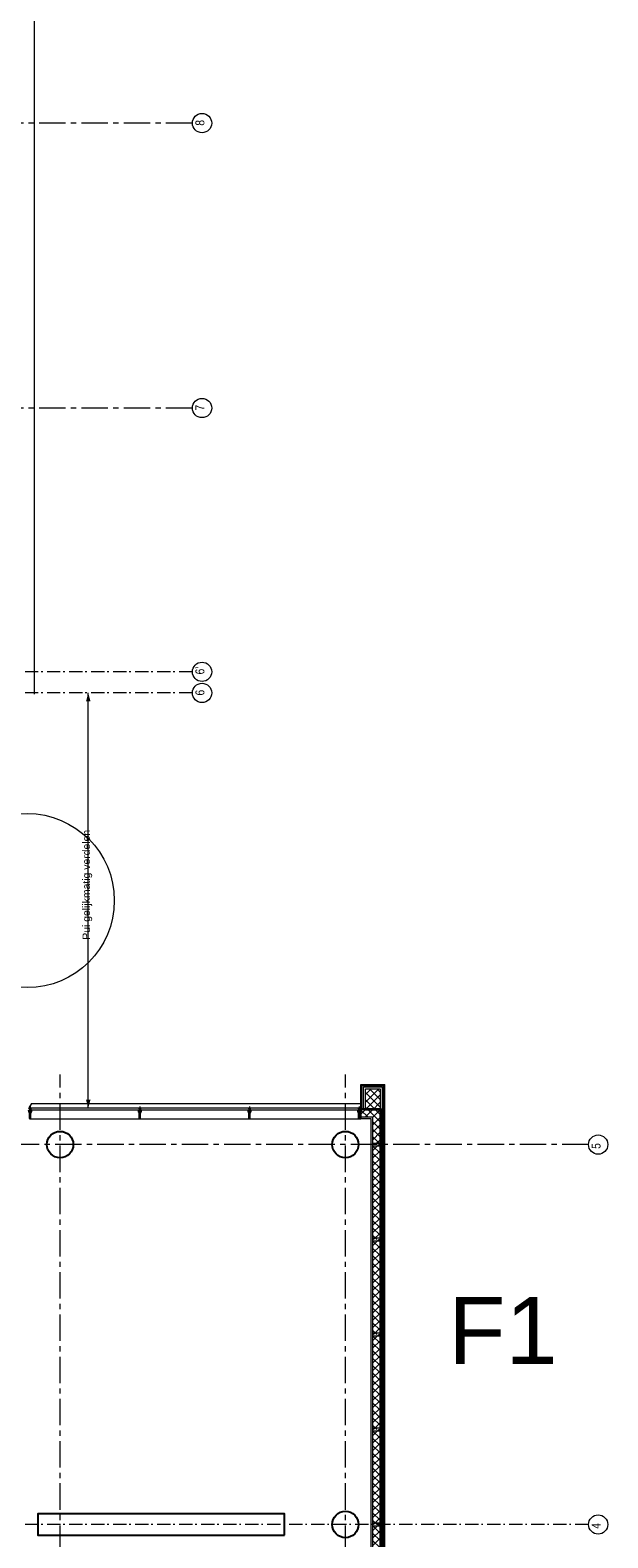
# Model space of a CAD drawing. Header units: millimetres. Extents: x 274611 to 749520, y 175257 to 298905.
# Tile 239 of 251: x 738585 to 749520, y 214855 to 243430. Entities that reach past the tile are written whole.
import ezdxf

# ---------------------------------------------------------------- set-up
doc = ezdxf.new("R2010")
doc.units = ezdxf.units.MM
doc.header["$LTSCALE"] = 400
for name, pattern in [('CENTER', [2, 1.25, -0.25, 0.25, -0.25]), ('STYLE_06', [1.041641, 0.625, -0.208282, 0.069427, -0.138931]), ('STYLE_15', [0.240945, 0.11811, -0.059055, 0.004724, -0.059055]), ('STYLE_16', [0.177165, 0.11811, -0.059055])]:
    doc.linetypes.add(name, pattern=pattern)
for name, color, linetype, lineweight in [('Buitenkozijnen', 140, 'Continuous', 15), ('mat-beton (ihwg)', 5, 'Continuous', 25), ('None', 7, 'Continuous', 9), ('Tekst', 140, 'Continuous', 15)]:
    doc.layers.add(name, color=color, linetype=linetype, lineweight=lineweight)
doc.layers.add('plat', color=5, linetype='Continuous')
doc.layers.add('stramien', color=1, linetype='CENTER')
doc.styles.add('Arial', font='arial.ttf', dxfattribs={"height": 211.666667})
doc.styles.add('Arial Narrow', font='ARIALN.TTF', dxfattribs={"height": 222.25})

# ---------------------------------------------------------------- blocks, each defined once
blk = doc.blocks.new('*X2063')
at = {"layer": 'None', "lineweight": 5}
for p, q in [((58029, -4904), (58278, -4655)), ((58029, -4762), (58136, -4655)), ((58029, -5045), (58306, -4768)), ((58160, -5055), (58306, -4909)), ((58302, -5055), (58306, -5051))]:
    blk.add_line(p, q, dxfattribs=at)
at = {"layer": 'None', "lineweight": 13}
for p, q in [((58029, -4721), (58306, -4998)), ((58104, -4655), (58306, -4857)), ((58246, -4655), (58306, -4716)), ((58029, -4862), (58221, -5055)), ((58029, -5004), (58080, -5055))]:
    blk.add_line(p, q, dxfattribs=at)
blk = doc.blocks.new('*X2064')
at = {"layer": 'None', "lineweight": 5}
for p, q in [((58164, -5193), (58304, -5053)), ((58164, -5335), (58304, -5195)), ((58164, -5476), (58304, -5336)), ((58164, -5617), (58304, -5477)), ((58212, -5710), (58304, -5619))]:
    blk.add_line(p, q, dxfattribs=at)
at = {"layer": 'None', "lineweight": 13}
for p, q in [((58261, -5095), (58304, -5137)), ((58164, -5280), (58304, -5420)), ((58164, -5421), (58304, -5561)), ((58190, -5166), (58304, -5279)), ((58164, -5563), (58304, -5703)), ((58164, -5704), (58169, -5710))]:
    blk.add_line(p, q, dxfattribs=at)
blk = doc.blocks.new('*X189')
at = {"layer": 'None', "lineweight": 5}
for p, q in [((22, -119), (141, 0)), ((22, -260), (162, -120)), ((22, -402), (162, -262)), ((22, -543), (162, -403)), ((22, -685), (162, -545)), ((22, -826), (162, -686)), ((22, -967), (162, -827)), ((22, -1109), (162, -969)), ((22, -1250), (162, -1110)), ((22, -1392), (162, -1252)), ((22, -1533), (162, -1393)), ((22, -1675), (162, -1535)), ((38, -1800), (162, -1676))]:
    blk.add_line(p, q, dxfattribs=at)
at = {"layer": 'None', "lineweight": 13}
for p, q in [((141, 0), (162, -21)), ((22, -22), (162, -162)), ((22, -164), (162, -304)), ((22, -305), (162, -445)), ((22, -447), (162, -587)), ((22, -588), (162, -728)), ((22, -729), (162, -869)), ((22, -871), (162, -1011)), ((22, -1012), (162, -1152)), ((22, -1154), (162, -1294)), ((22, -1295), (162, -1435)), ((22, -1436), (162, -1576)), ((22, -1578), (162, -1718)), ((22, -1719), (103, -1800))]:
    blk.add_line(p, q, dxfattribs=at)
blk = doc.blocks.new('HoutSkeletBouw element 1800mm (2D)')
at = {"layer": 'None', "color": 140, "lineweight": 15}
for p, q in [((-5, -1800), (-5, 0)), ((22.5, -1800), (22.5, 0)), ((162.5, -1800), (162.5, 0)), ((180.5, -1800), (180.5, 0)), ((230, -1800), (230, 0)), ((250, -1800), (250, 0))]:
    blk.add_line(p, q, dxfattribs=at)
at = {"layer": 'None', "color": 140, "linetype": 'Continuous', "lineweight": 15}
for p, q in [((22.5, -1800), (22.5, 0)), ((162.5, -1800), (162.5, 0))]:
    blk.add_line(p, q, dxfattribs=at)
at = {"layer": 'None', "color": 8, "linetype": 'Continuous', "lineweight": 5}
blk.add_line((202.5, 0), (202.5, -1800), dxfattribs=at)
at = {"layer": 'None', "color": 140, "linetype": 'Continuous', "lineweight": 15}
blk.add_lwpolyline([(22.5, 30), (162.5, 30), (162.5, -30), (22.5, -30)], close=True, dxfattribs=at)
at = {"layer": 'None', "color": 140}
blk.add_blockref('*X189', (0, 0), dxfattribs=at)
blk = doc.blocks.new('Kolom O 500')
at = {"layer": 'mat-beton (ihwg)', "lineweight": 25}
blk.add_circle((0, 0), 250, dxfattribs=at)
blk = doc.blocks.new('*X2541')
at = {"layer": 'None', "lineweight": 5}
for p, q in [((57941, -5133), (58021, -5052)), ((58023, -5192), (58163, -5052))]:
    blk.add_line(p, q, dxfattribs=at)
at = {"layer": 'None', "lineweight": 13}
for p, q in [((57941, -5058), (58076, -5192)), ((58077, -5052), (58190, -5166)), ((58219, -5052), (58261, -5095))]:
    blk.add_line(p, q, dxfattribs=at)
blk = doc.blocks.new('*U96')
at = {"layer": 'None', "color": 8, "lineweight": 5, "flags": 128}
for points in [[(-5, -154), (-5, -154, 0.414214), (-5, -155), (-5, -173), (-5, -173, 0.414214), (-5, -173), (-4, -173), (-4, -173, 0.414214), (-3, -173), (-3, -173, 0.414214), (-4, -172), (-4, -172), (-4, -169), (-4, -169, -0.414214), (-4, -168), (-3, -168), (-3, -168, 0.221695), (-2, -168), (-1, -167), (-1, -167, -0.466308), (1, -167), (2, -168), (2, -168, 0.221695), (3, -168), (4, -168), (4, -168, -0.414214), (5, -169), (5, -172), (4, -172), (4, -172, 0.414214), (4, -173), (4, -173, 0.414214), (4, -173), (5, -173), (5, -173, 0.414214), (6, -173), (6, -155), (6, -155, 0.414214), (5, -154), (5, -154), (5, -155), (5, -155, -0.414214), (4, -155), (4, -155), (4, -155, -0.414214), (3, -155), (3, -151), (3, -151, -0.414214), (4, -150), (4, -150), (4, -150, -0.414214), (5, -150), (5, -151), (5, -151), (5, -151, 0.414214), (6, -150), (6, -138), (6, -138, 0.351868), (5, -137), (5, -137, 0.351868), (5, -137), (4, -139), (4, -139, 0.314902), (4, -139), (4, -140), (4, -140, -0.198912), (5, -140), (5, -140), (5, -140, -0.198912), (4, -140), (4, -141), (4, -141, 0.414214), (4, -141), (4, -141), (4, -141, -0.198912), (5, -141), (5, -142), (5, -142, -0.198912), (4, -142), (4, -142), (4, -142, 0.414214), (4, -142), (4, -143), (4, -143, -0.198912), (5, -143), (5, -143), (5, -143, -0.087489), (5, -143), (4, -144), (4, -149), (4, -149, -0.414214), (4, -149), (-4, -149), (-4, -149, -0.414214), (-4, -149), (-4, -144), (-4, -143), (-4, -143, -0.087489), (-4, -143), (-4, -143), (-4, -143, -0.198912), (-4, -143), (-4, -142), (-4, -142, 0.414214), (-4, -142), (-4, -142), (-4, -142, -0.198912), (-4, -142), (-4, -141), (-4, -141, -0.198912), (-4, -141), (-4, -141), (-4, -141, 0.414214), (-4, -141), (-4, -140), (-4, -140, -0.198912), (-4, -140), (-4, -140), (-4, -140, -0.198912), (-4, -140), (-4, -139), (-4, -139, 0.314902), (-4, -139), (-5, -137), (-5, -137, 0.351868), (-5, -137), (-5, -137, 0.351868), (-5, -138), (-5, -150), (-5, -150, 0.414214), (-5, -151), (-5, -151), (-5, -150), (-5, -150, -0.414214), (-4, -150), (-4, -150), (-4, -150, -0.414214), (-3, -151), (-3, -155), (-3, -155, -0.414214), (-4, -155), (-4, -155), (-4, -155, -0.414214), (-5, -155), (-5, -154)], [(-4, -162, -0.414214), (-4, -161), (-3, -161), (-3, -161, 0.414214), (-2, -161), (-2, -160), (-2, -160, 0.414214), (-3, -160), (-4, -160), (-4, -160, -0.414214), (-4, -160), (-4, -157), (-4, -157, -0.414214), (-4, -156), (4, -156), (4, -156, -0.414214), (5, -157), (5, -160), (5, -160, -0.414214), (4, -160), (3, -160), (3, -160, 0.414214), (3, -160), (3, -161), (3, -161, 0.414214), (3, -161), (4, -161), (4, -161, -0.414214), (5, -162), (5, -167), (5, -167, -0.414214), (4, -167), (3, -167), (3, -167, -0.221695), (3, -167), (2, -166), (2, -166, 0.466308), (-2, -166), (-3, -167), (-3, -167, -0.221695), (-3, -167), (-4, -167), (-4, -167, -0.414214), (-4, -167), (-4, -162)], [(-2, -150, 0.414214), (-2, -150), (-2, -155), (-2, -155, 0.414214), (-2, -155), (2, -155), (2, -155, 0.414214), (2, -155), (2, -150), (2, -150, 0.414214), (2, -150), (-2, -150)]]:
    blk.add_lwpolyline(points, format="xyb", close=True, dxfattribs=at)
blk = doc.blocks.new('*U97')
at = {"layer": 'None', "color": 8, "lineweight": 5, "flags": 128}
for points in [[(-13, -183), (-13, -182), (-14, -181), (-14, -181, 0.36397), (-15, -181), (-15, -181), (-15, -182), (-15, -182, -0.36397), (-16, -182), (-16, -182), (-16, -181), (-16, -181, 0.36397), (-17, -181), (-17, -181), (-17, -182), (-17, -182, -0.36397), (-18, -182), (-18, -182), (-18, -181), (-18, -181, 0.36397), (-18, -181), (-18, -181), (-19, -182), (-19, -182, -0.36397), (-19, -182), (-19, -182), (-20, -181), (-20, -181, 0.36397), (-20, -181), (-20, -181), (-21, -182), (-21, -182, -0.36397), (-21, -182), (-21, -182), (-22, -181), (-22, -181, 0.36397), (-22, -181), (-22, -181), (-22, -181), (-23, -181), (-23, -181), (-23, -181, 0.36397), (-24, -181), (-24, -181), (-24, -181), (-24, -181), (-24, -181, -0.267949), (-25, -181), (-25, -181), (-25, -181), (-25, -181, 0.339454), (-25, -181), (-25, -181, 0.339454), (-25, -181), (-25, -181), (-25, -184), (-25, -184, 0.414214), (-25, -185), (-25, -185), (-24, -185), (-24, -185, 0.414214), (-24, -184), (-24, -184), (-24, -183), (-24, -183, 0.236068), (-24, -182), (-24, -182), (-24, -182, -0.548276), (-24, -182), (-24, -182, -0.548276), (-24, -182), (-24, -182), (-24, -182, 0.250388), (-24, -182), (-24, -182), (-23, -182), (-23, -182, -0.414214), (-22, -183), (-22, -183), (-22, -183), (-22, -183, 0.414214), (-22, -184), (-22, -184), (-22, -184), (-22, -184, 0.131652), (-22, -184), (-22, -184), (-20, -183), (-13, -183)], [(-6, -181), (-6, -181, -0.388879), (-9, -183), (-9, -183), (-20, -183), (-22, -184), (-23, -184), (-23, -183), (-24, -183), (-24, -185), (24, -185), (24, -183), (23, -183), (23, -184), (22, -184), (20, -183), (9, -183), (9, -183, -0.388879), (6, -181), (6, -181), (5, -173), (3, -173), (3, -171), (-2, -171), (-2, -173), (-5, -173), (-6, -181)], [(14, -183), (14, -182), (15, -181), (15, -181, -0.36397), (15, -181), (15, -181), (15, -182), (15, -182, 0.36397), (16, -182), (16, -182), (16, -181), (16, -181, -0.36397), (17, -181), (17, -181), (17, -182), (17, -182, 0.36397), (18, -182), (18, -182), (18, -181), (18, -181, -0.36397), (19, -181), (19, -181), (19, -182), (19, -182, 0.36397), (19, -182), (19, -182), (20, -181), (20, -181, -0.36397), (20, -181), (20, -181), (21, -182), (21, -182, 0.36397), (21, -182), (21, -182), (22, -181), (22, -181, -0.36397), (22, -181), (22, -181), (22, -181), (23, -181), (24, -181), (24, -181, -0.36397), (24, -181), (24, -181), (24, -181), (25, -181), (25, -181, 0.267949), (25, -181), (25, -181), (25, -181), (25, -181, -0.339454), (25, -181), (25, -181, -0.339454), (26, -181), (26, -181), (26, -184), (26, -184, -0.414214), (25, -185), (25, -185), (24, -185), (24, -185, -0.414214), (24, -184), (24, -184), (24, -183), (24, -183, -0.236068), (24, -182), (24, -182), (24, -182, 0.548276), (24, -182), (24, -182, 0.548276), (24, -182), (24, -182), (24, -182, -0.250388), (24, -182), (24, -182), (23, -182), (23, -182, 0.414214), (23, -183), (23, -183), (23, -183), (23, -183, -0.414214), (22, -184), (22, -184), (22, -184), (22, -184, -0.131652), (22, -184), (22, -184), (21, -183), (14, -183)]]:
    blk.add_lwpolyline(points, format="xyb", close=True, dxfattribs=at)
blk = doc.blocks.new('verticale stijl 150x50 UV')
at = {"layer": 'None', "color": 8, "linetype": 'STYLE_15', "lineweight": 5}
blk.add_line((0, -216), (0, 35), dxfattribs=at)
at = {"layer": 'None', "color": 8, "lineweight": 5}
for p, q in [((-26, -143), (-26, -143)), ((-26, -144), (-26, -144)), ((-25, -133), (-25, -133)), ((-25, -134), (-25, -134)), ((-25, -135), (-25, -135)), ((-25, -136), (-25, -136)), ((-25, -137), (-25, -137)), ((-25, -137), (-25, -137)), ((-25, -138), (-25, -138)), ((-25, -139), (-25, -139)), ((-25, -140), (-25, -140)), ((-25, -141), (-25, -141)), ((-25, -142), (-25, -142)), ((-25, -142), (-25, -142)), ((-25, -143), (-25, -143)), ((-25, -145), (-25, -145)), ((-24, -133), (-24, -133)), ((-24, -134), (-24, -134)), ((-24, -135), (-24, -135)), ((-24, -135), (-24, -135)), ((-24, -136), (-24, -136)), ((-24, -137), (-24, -137)), ((-24, -138), (-24, -138)), ((-24, -139), (-24, -139)), ((-24, -139), (-24, -139)), ((-24, -140), (-24, -140)), ((-24, -141), (-24, -141)), ((-24, -142), (-24, -142)), ((-24, -143), (-24, -143)), ((-24, -144), (-24, -144)), ((-23, -133), (-23, -133)), ((-23, -134), (-23, -134)), ((-23, -135), (-23, -135)), ((-23, -136), (-23, -136)), ((-23, -137), (-23, -137)), ((-23, -137), (-23, -137)), ((-23, -138), (-23, -138)), ((-23, -139), (-23, -139)), ((-23, -140), (-23, -140)), ((-23, -141), (-23, -141)), ((-23, -142), (-23, -142)), ((-23, -145), (-23, -145)), ((-22, -127), (-22, -127)), ((-22, -128), (-22, -128)), ((-22, -129), (-22, -129)), ((-22, -129), (-22, -129)), ((-22, -130), (-22, -130)), ((-22, -131), (-22, -131)), ((-22, -132), (-22, -132)), ((-22, -133), (-22, -133)), ((-22, -133), (-22, -133)), ((-22, -133), (-22, -133)), ((-22, -134), (-22, -134)), ((-22, -134), (-22, -134)), ((-22, -135), (-22, -135)), ((-22, -135), (-22, -135)), ((-22, -140), (-22, -140)), ((-22, -140), (-22, -140)), ((-22, -141), (-22, -141)), ((-22, -141), (-22, -141)), ((-22, -142), (-22, -142)), ((-22, -144), (-22, -144)), ((-22, -145), (-22, -145)), ((-21, -126), (-21, -126)), ((-21, -129), (-21, -129)), ((-21, -130), (-21, -130)), ((-21, -131), (-21, -131)), ((-21, -131), (-21, -131)), ((-21, -132), (-21, -132)), ((-21, -133), (-21, -133)), ((-21, -134), (-21, -134)), ((-21, -135), (-21, -135)), ((-21, -135), (-21, -135)), ((-21, -136), (-21, -136)), ((-21, -137), (-21, -137)), ((-21, -138), (-21, -138)), ((-21, -139), (-21, -139)), ((-21, -139), (-21, -139)), ((-21, -140), (-21, -140)), ((-21, -141), (-21, -141)), ((-21, -144), (-21, -144)), ((-20, -126), (-20, -126)), ((-20, -130), (-20, -130)), ((-20, -131), (-20, -131)), ((-20, -132), (-20, -132)), ((-20, -133), (-20, -133)), ((-20, -133), (-20, -133)), ((-20, -134), (-20, -134)), ((-20, -135), (-20, -135)), ((-20, -136), (-20, -136)), ((-20, -137), (-20, -137)), ((-20, -137), (-20, -137)), ((-20, -138), (-20, -138)), ((-20, -139), (-20, -139)), ((-20, -140), (-20, -140)), ((-20, -141), (-20, -141)), ((-20, -142), (-20, -142)), ((-20, -142), (-20, -142)), ((-20, -143), (-20, -143)), ((-20, -144), (-20, -144)), ((-19, -126), (-19, -126)), ((-19, -127), (-19, -127)), ((-19, -129), (-19, -129)), ((-19, -130), (-19, -130)), ((-19, -131), (-19, -131)), ((-19, -131), (-19, -131)), ((-19, -132), (-19, -132)), ((-19, -133), (-19, -133)), ((-19, -134), (-19, -134)), ((-19, -135), (-19, -135)), ((-19, -140), (-19, -140)), ((-19, -141), (-19, -141)), ((-19, -142), (-19, -142)), ((-18, -128), (-18, -128)), ((-18, -129), (-18, -129)), ((-18, -129), (-18, -129)), ((-18, -133), (-18, -133)), ((-18, -134), (-18, -134)), ((-18, -135), (-18, -135)), ((-18, -140), (-18, -140)), ((-18, -141), (-18, -141)), ((-18, -142), (-18, -142)), ((-18, -142), (-18, -142)), ((-17, -133), (-17, -133)), ((-17, -133), (-17, -133)), ((-17, -134), (-17, -134)), ((-17, -134), (-17, -134)), ((-17, -135), (-17, -135)), ((-17, -135), (-17, -135)), ((-17, -135), (-17, -135)), ((-17, -136), (-17, -136)), ((-17, -136), (-17, -136)), ((-17, -137), (-17, -137)), ((-17, -137), (-17, -137)), ((-17, -137), (-17, -137)), ((-17, -138), (-17, -138)), ((-17, -138), (-17, -138)), ((-17, -139), (-17, -139)), ((-17, -139), (-17, -139)), ((-17, -139), (-17, -139)), ((-17, -140), (-17, -140)), ((-17, -140), (-17, -140)), ((-17, -141), (-17, -141)), ((-17, -141), (-17, -141)), ((-17, -142), (-17, -142)), ((-17, -142), (-17, -142)), ((-17, -142), (-17, -142)), ((-17, -143), (-17, -143)), ((-17, -143), (-17, -143)), ((-16, -141), (-16, -141)), ((-16, -142), (-16, -142)), ((-16, -143), (-16, -143)), ((-16, -144), (-16, -144)), ((-15, -142), (-15, -142)), ((-15, -143), (-15, -143)), ((-15, -144), (-15, -144)), ((-15, -145), (-15, -145)), ((-14, -142), (-14, -142)), ((-14, -143), (-14, -143)), ((-14, -144), (-14, -144)), ((-14, -144), (-14, -144)), ((-13, -143), (-13, -143)), ((-13, -144), (-13, -144))]:
    blk.add_line(p, q, dxfattribs=at)
at = {"layer": 'None', "color": 8, "linetype": 'STYLE_16', "lineweight": 5}
for p, q in [((-2, -155), (0, -154)), ((-2, -157), (-2, -155)), ((-1, -157), (-1, -155)), ((-1, -157), (-1, -155)), ((2, -155), (0, -154)), ((1, -157), (1, -155)), ((2, -157), (2, -155)), ((2, -157), (2, -155))]:
    blk.add_line(p, q, dxfattribs=at)
at = {"layer": 'None', "color": 8, "linetype": 'Continuous', "lineweight": 5, "flags": 128}
for points in [[(-10, 15), (10, 15), (10, -105), (25, -105), (25, -117), (-25, -117), (-25, -105), (-10, -105)], [(-8, 13), (-8, -105), (8, -105), (8, 13)], [(8, -107), (-8, -107), (-23, -107), (-23, -115), (23, -115), (23, -107)]]:
    blk.add_lwpolyline(points, close=True, dxfattribs=at)
at = {"layer": 'None', "color": 8, "lineweight": 5, "flags": 128}
for points in [[(-15, -145), (-15, -145, 0.390793), (-13, -144), (-13, -144, 0.390793), (-14, -142), (-14, -142, -0.352623), (-16, -140), (-16, -133), (-16, -133, 0.414214), (-16, -133), (-18, -133), (-18, -133), (-18, -133, -0.520293), (-18, -133), (-18, -130), (-18, -130), (-18, -128), (-18, -128, -0.577863), (-18, -128), (-18, -128), (-18, -128, 0.366605), (-18, -127), (-18, -127, 0.366605), (-18, -127), (-18, -127, -0.130834), (-19, -126), (-19, -126, 0.439074), (-21, -126), (-21, -126, -0.133252), (-22, -127), (-22, -127, 0.366605), (-22, -127), (-22, -127, 0.366605), (-22, -128), (-22, -128), (-22, -128, -0.577455), (-22, -128), (-22, -130), (-22, -130), (-22, -133), (-22, -133, -0.52048), (-22, -133), (-22, -133), (-25, -133), (-25, -133, 0.414214), (-25, -133), (-25, -141), (-25, -141, -0.255976), (-26, -143), (-26, -143, 0.749676), (-25, -145), (-21, -145), (-21, -145, 0.414214), (-19, -143), (-19, -143, -0.402808), (-19, -142), (-19, -142, -0.402808), (-18, -143), (-18, -143, 0.233259), (-18, -143), (-15, -144), (-15, -144, -0.419014), (-15, -144), (-15, -144, -0.419014), (-15, -144), (-16, -144), (-16, -144, 0.414214), (-16, -144), (-16, -144, 0.414214), (-16, -145)], [(-23, -142), (-23, -142, 0.418874), (-24, -142), (-24, -142, -0.396568), (-25, -143), (-25, -143, 0.437017), (-26, -144), (-26, -144, 0.437017), (-25, -144), (-22, -144), (-22, -144, 0.263556), (-20, -143), (-20, -143, 0.552342), (-21, -142)], [(25, -133), (25, -117), (23, -117), (-23, -117), (-25, -117), (-25, -133), (-22, -133), (-22, -128), (-23, -128), (-23, -127), (-22, -127), (-22, -125), (-22, -124), (-22, -120), (-22, -120, -0.414214), (-20, -119), (-20, -119), (-20, -119, -0.414214), (-18, -120), (-18, -124), (-18, -125), (-18, -127), (-18, -127), (-18, -128), (-18, -128), (-18, -133), (-16, -133), (-16, -120), (-16, -120, -0.414214), (-15, -119), (-15, -119), (-7, -119), (-7, -119, -0.414214), (-5, -120), (-5, -137), (-4, -137), (-4, -140), (-4, -140), (-4, -140), (-4, -141), (-4, -141), (-4, -142), (-4, -142), (-4, -143), (-4, -144), (-4, -149), (-2, -149), (-2, -138), (-2, -138, -0.414214), (0, -136), (0, -136), (0, -136, -0.414214), (2, -138), (2, -149), (4, -149), (4, -144), (4, -143), (4, -142), (4, -142), (4, -141), (4, -141), (4, -140), (4, -140), (4, -140), (4, -137), (5, -137), (5, -120), (5, -120, -0.414214), (7, -119), (7, -119), (15, -119), (15, -119, -0.414214), (16, -120), (16, -133), (18, -133), (18, -128), (18, -128), (18, -127), (18, -127), (18, -125), (18, -124), (18, -120), (18, -120, -0.414214), (20, -119), (20, -119), (20, -119, -0.414214), (22, -120), (22, -124), (22, -125), (22, -127), (23, -127), (23, -128), (22, -128), (22, -133)], [(-23, -136), (-23, -136, -0.414214), (-22, -135), (-22, -135, -0.414214), (-21, -136), (-21, -139), (-21, -139, -0.414214), (-22, -140), (-22, -140, -0.414214), (-23, -139)], [(-21, -128, -0.29188), (-21, -127), (-20, -127), (-20, -127, -0.344328), (-20, -127), (-19, -127), (-19, -127, -0.29188), (-19, -128), (-19, -130), (-19, -130, -0.348796), (-20, -130), (-20, -130, -0.348796), (-21, -130), (-21, -128)], [(-19, -140, -0.414214), (-20, -139), (-20, -136), (-20, -136, -0.414214), (-19, -135), (-19, -135, -0.414214), (-18, -136), (-18, -139), (-18, -139, -0.414214), (-19, -140)], [(0, -157), (0, -157, -0.163834), (-4, -156), (-4, -156), (-4, -156, -0.234469), (-5, -155), (-5, -155), (-5, -154), (5, -154), (5, -155), (5, -155, -0.234469), (4, -156), (4, -156), (4, -156, -0.163834), (0, -157), (0, -157)], [(15, -145), (15, -145, -0.390793), (13, -144), (13, -144, -0.390793), (14, -142), (14, -142, 0.352623), (16, -140), (16, -133), (16, -133, -0.414214), (16, -133), (18, -133), (18, -133), (18, -133, 0.520293), (18, -133), (18, -130), (18, -130), (18, -128), (18, -128, 0.577863), (18, -128), (18, -128), (18, -128, -0.366605), (18, -127), (18, -127, -0.366605), (18, -127), (18, -127, 0.130834), (19, -126), (19, -126, -0.439074), (21, -126), (21, -126, 0.133252), (22, -127), (22, -127, -0.366605), (22, -127), (22, -127, -0.366605), (22, -128), (22, -128), (22, -128, 0.577455), (22, -128), (22, -130), (22, -130), (22, -133), (22, -133, 0.52048), (22, -133), (22, -133), (25, -133), (25, -133, -0.414214), (25, -133), (25, -141), (25, -141, 0.255976), (26, -143), (26, -143, -0.749676), (25, -145), (21, -145), (21, -145, -0.414214), (19, -143), (19, -143, 0.402808), (19, -142), (19, -142, 0.402808), (18, -143), (18, -143, -0.233259), (18, -143), (15, -144), (15, -144, 0.419014), (15, -144), (15, -144, 0.419014), (15, -144), (16, -144), (16, -144, -0.414214), (16, -144), (16, -144, -0.414214), (16, -145)], [(19, -140, 0.414214), (20, -139), (20, -136), (20, -136, 0.414214), (19, -135), (19, -135, 0.414214), (18, -136), (18, -139), (18, -139, 0.414214), (19, -140)], [(21, -128, 0.29188), (21, -127), (20, -127), (20, -127, 0.344328), (20, -127), (19, -127), (19, -127, 0.29188), (19, -128), (19, -130), (19, -130, 0.348796), (20, -130), (20, -130, 0.348796), (21, -130), (21, -128)], [(23, -142), (23, -142, -0.418874), (24, -142), (24, -142, 0.396568), (25, -143), (25, -143, -0.437017), (26, -144), (26, -144, -0.437017), (25, -144), (22, -144), (22, -144, -0.263556), (20, -143), (20, -143, -0.552342), (21, -142)], [(23, -136), (23, -136, 0.414214), (22, -135), (22, -135, 0.414214), (21, -136), (21, -139), (21, -139, 0.414214), (22, -140), (22, -140, 0.414214), (23, -139)]]:
    blk.add_lwpolyline(points, format="xyb", close=True, dxfattribs=at)
blk.add_lwpolyline([(4, -119), (4, -134), (-4, -134), (-4, -119)], close=True, dxfattribs=at)
at = {"layer": 'None', "color": 8, "linetype": 'STYLE_16', "lineweight": 5}
for centre, radius, start, end in [((-2, -158), 3.38, 79.3357, 100.6643), ((0, -163), 8.16, 82.9585, 97.0415), ((0, -160), 3.5, 73.4149, 106.5851), ((2, -158), 3.38, 79.3357, 100.6643)]:
    blk.add_arc(centre, radius, start, end, dxfattribs=at)
at = {"layer": 'None', "color": 7}
for name in ['*U97', '*U96']:
    blk.add_blockref(name, (0, 0), dxfattribs=at)

msp = doc.modelspace()

# ---------------------------------------------------------------- linework, layer by layer
at = {"layer": 'Buitenkozijnen', "color": 43, "linetype": 'Continuous', "lineweight": 9}
for p, q in [((738661.56188, 268668.74408), (738661.56188, 230843.74408)), ((738591.52379, 222798.74408), (744846.54592, 222798.74408))]:
    msp.add_line(p, q, dxfattribs=at)
at = {"layer": 'Buitenkozijnen', "color": 140, "linetype": 'Continuous', "lineweight": 15}
for p, q in [((744816.54592, 222998.92008), (738571.28989, 222998.92008)), ((744816.54592, 222958.92008), (738571.28989, 222958.92008))]:
    msp.add_line(p, q, dxfattribs=at)
at = {"layer": 'Buitenkozijnen', "color": 43, "linetype": 'Continuous', "lineweight": 9}
msp.add_lwpolyline([(738606.52454, 223089.18716), (744848.87509, 223089.18716)], dxfattribs=at)
at = {"layer": 'mat-beton (ihwg)', "color": 92, "lineweight": 25}
msp.add_lwpolyline([(743401.28989, 214908.74408), (743401.28989, 215308.74408), (738726.28989, 215308.74408), (738726.28989, 214908.74408)], close=True, dxfattribs=at)
at = {"layer": 'None', "color": 43, "linetype": 'STYLE_06', "lineweight": 9}
for p, q in [((741655.18989, 231268.74408), (722947.21989, 231268.74408)), ((741655.18989, 230868.74408), (722947.21989, 230868.74408)), ((749155.23053, 215108.74408), (715435.32989, 215108.74408))]:
    msp.add_line(p, q, dxfattribs=at)
at = {"layer": 'None', "color": 43, "linetype": 'Continuous', "lineweight": 9}
for p, q in [((739684.11796, 222998.92008), (739684.11796, 230868.74408)), ((738606.52454, 223089.18716), (738557.72379, 223004.66178))]:
    msp.add_line(p, q, dxfattribs=at)
at = {"layer": 'None', "color": 140, "linetype": 'Continuous', "lineweight": 15}
for p, q in [((744846.22321, 223448.74408), (745296.28989, 223448.74408)), ((744846.28989, 222969.44965), (744846.28989, 223448.74408)), ((744866.22321, 223428.74408), (745276.28989, 223428.74408)), ((744866.28989, 222969.44965), (744866.28989, 223428.74408)), ((744866.28989, 222969.44965), (744846.28989, 222969.44965)), ((744846.54592, 222966.24408), (744846.54592, 222826.24408)), ((745208.78989, 222966.24408), (744846.54592, 222966.24408)), ((745208.78989, 222308.74408), (745208.78989, 222966.24408)), ((745068.78989, 222826.24408), (744846.54592, 222826.24408)), ((745068.78989, 222308.74408), (745068.78989, 222826.24408))]:
    msp.add_line(p, q, dxfattribs=at)
at = {"layer": 'None', "color": 140, "lineweight": 15}
for p, q in [((745276.28989, 222308.74408), (745276.28989, 223428.74408)), ((745296.28989, 222308.74408), (745296.28989, 223448.74408)), ((744846.54592, 222984.24408), (744846.54592, 222966.24408)), ((745226.78989, 222984.24408), (744846.54592, 222984.24408)), ((745208.78989, 222966.24408), (744846.54592, 222966.24408)), ((745208.78989, 222308.74408), (745208.78989, 222966.24408)), ((745226.78989, 222308.74408), (745226.78989, 222984.24408)), ((744846.54592, 222826.24408), (744846.54592, 222798.74408)), ((745068.78989, 222826.24408), (744846.54592, 222826.24408)), ((745041.28989, 222798.74408), (744846.54592, 222798.74408)), ((745041.28989, 222308.74408), (745041.28989, 222798.74408)), ((745068.78989, 222308.74408), (745068.78989, 222826.24408))]:
    msp.add_line(p, q, dxfattribs=at)
at = {"layer": 'None', "color": 8, "linetype": 'Continuous', "lineweight": 5}
msp.add_line((745248.78989, 222896.24408), (745248.78989, 222308.74408), dxfattribs=at)
msp.add_lwpolyline([(744893.72321, 222984.24408), (744893.72321, 223401.24408), (745248.78989, 223401.24408), (745248.78989, 222896.74408)], dxfattribs=at)
at = {"layer": 'None', "color": 140, "linetype": 'Continuous', "lineweight": 15}
msp.add_lwpolyline([(744933.92979, 223363.74408), (745211.28979, 223363.74408), (745211.28979, 222963.74408), (744933.92979, 222963.74408)], close=True, dxfattribs=at)
at = {"layer": 'None', "color": 43, "linetype": 'Continuous', "lineweight": 9}
for centre, radius in [((741837.79631, 241668.74408), 182.60642), ((741837.79631, 236268.74408), 182.60642), ((741837.79631, 231268.74408), 182.60642), ((741837.79631, 230868.74408), 182.60642), ((738526.28989, 226933.90362), 1650), ((749337.83695, 222308.74408), 182.60642), ((749337.83695, 215108.74408), 182.60642)]:
    msp.add_circle(centre, radius, dxfattribs=at)
at = {"layer": 'None', "color": 43, "lineweight": 9}
for points in [[(739684.11796, 230868.74408), (739726.6549, 230709.99408), (739641.58103, 230709.99408)], [(739684.11796, 222998.92008), (739641.58103, 223157.67008), (739726.6549, 223157.67008)]]:
    msp.add_solid(points, dxfattribs=at)
at = {"layer": 'stramien', "lineweight": 0}
for p, q in [((741655.18989, 241668.74408), (737856.28989, 241668.74408)), ((741655.18989, 236268.74408), (722947.21989, 236268.74408)), ((739151.28989, 191388.74408), (739151.28989, 223634.37794)), ((744551.28989, 191388.74408), (744551.28989, 223634.37794)), ((749155.23053, 222308.74408), (715435.32989, 222308.74408))]:
    msp.add_line(p, q, dxfattribs=at)

# ---------------------------------------------------------------- block references
at = {"layer": 'Buitenkozijnen', "color": 7, "xscale": -1, "rotation": 180}
for p in [(738581.51169, 222814.12008), (740658.10036, 222814.12008), (742734.68903, 222814.12008), (744811.27798, 222814.12008)]:
    msp.add_blockref('verticale stijl 150x50 UV', p, dxfattribs=at)
at = {"layer": 'Buitenkozijnen', "color": 7}
for p in [(739151.28989, 222308.74408), (744551.28989, 222308.74408)]:
    msp.add_blockref('Kolom O 500', p, dxfattribs=at)
at = {"layer": 'None', "color": 140}
for name in ['*X2063', '*X2541', '*X2064']:
    msp.add_blockref(name, (686905.23053, 228018.74408), dxfattribs=at)
at = {"layer": 'None', "color": 7}
for p in [(745046.28989, 222308.74408), (745046.28989, 220508.74408), (745046.28989, 218708.74408), (745046.28989, 216908.74408), (745046.28989, 215108.74408)]:
    msp.add_blockref('HoutSkeletBouw element 1800mm (2D)', p, dxfattribs=at)
at = {"layer": 'None', "color": 7, "rotation": 90}
msp.add_blockref('Kolom O 500', (744551.28989, 215108.74408), dxfattribs=at)

# ---------------------------------------------------------------- texts
at = {"layer": 'None', "color": 43, "attachment_point": 1, "rotation": 90, "style": 'Arial Narrow'}
for s, insert, char_height in [('8', (741712.91298, 241620.06074), 169.33333), ('7', (741712.91298, 236220.06074), 169.33333), ("6'", (741712.91298, 231220.06074), 169.333333), ('6', (741712.91298, 230820.06074), 169.33333)]:
    msp.add_mtext(s, dxfattribs=dict(at, insert=insert, char_height=char_height))
at = {"layer": 'None', "color": 43, "char_height": 169.33333, "width": 160.910466, "attachment_point": 1, "rotation": 90, "style": 'Arial Narrow'}
for s, insert in [('5', (749212.95361, 222228.28884)), ('4', (749212.95361, 215028.28884))]:
    msp.add_mtext(s, dxfattribs=dict(at, insert=insert))
at = {"layer": 'plat', "insert": (746500.00965, 219421.79158), "char_height": 1270, "attachment_point": 1, "style": 'Arial'}
msp.add_mtext('F1', dxfattribs=at)
at = {"layer": 'Tekst', "color": 43, "insert": (739574.95824, 226191.93642), "char_height": 141.1111111, "attachment_point": 1, "rotation": 90, "style": 'Arial'}
msp.add_mtext('Pui gelijkmatig verdelen', dxfattribs=at)

doc.saveas('drawing.dxf')
